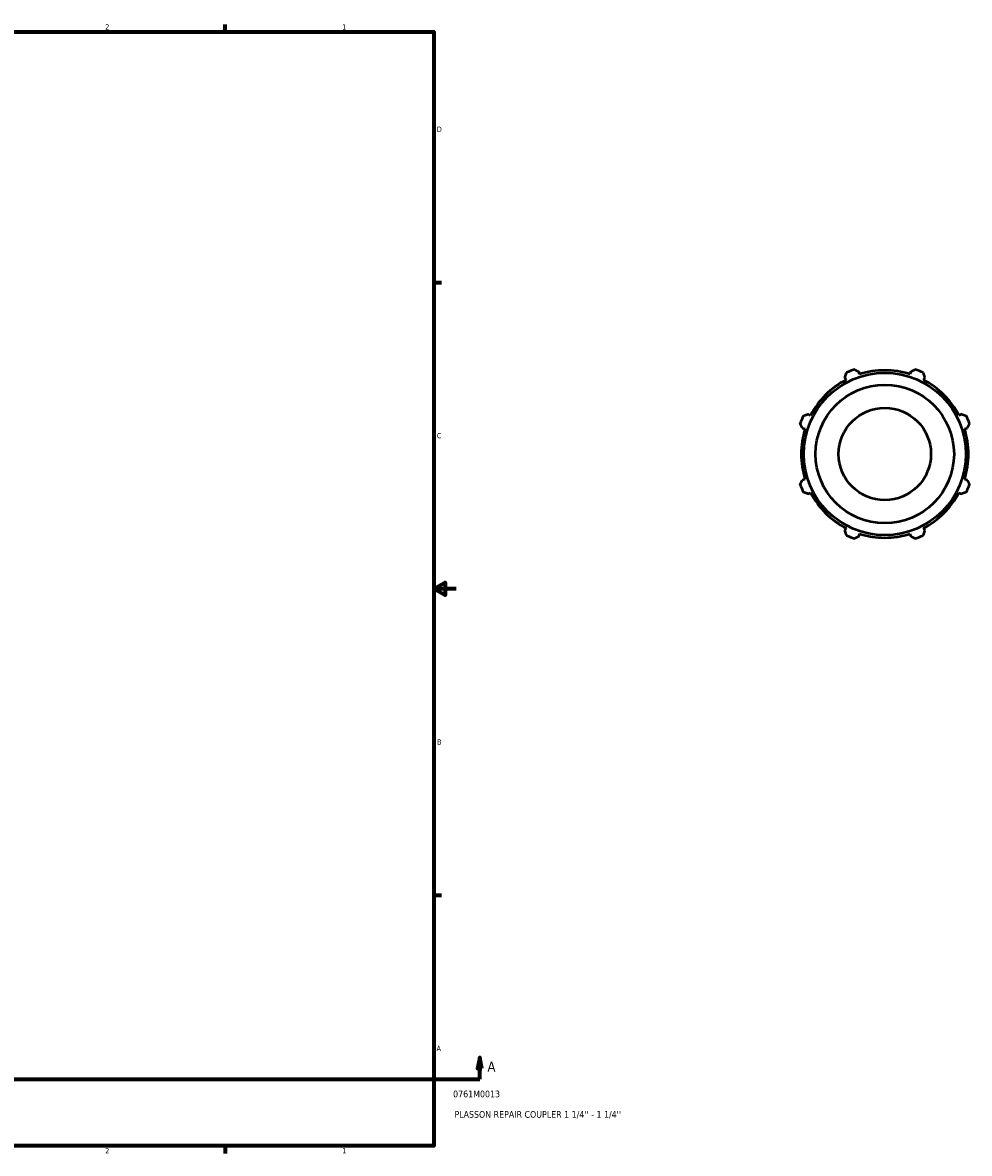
# Model space of a CAD drawing. Header units: inches. Extents: x -4.2 to 53.4, y -12.4 to 33.8.
# Tile 5 of 6: x 26.1 to 43.1, y 0.9 to 21.2. Entities that reach past the tile are written whole.
import ezdxf

# ---------------------------------------------------------------- set-up
doc = ezdxf.new("R2010")
doc.units = ezdxf.units.IN
doc.header["$MEASUREMENT"] = 0
for name, color, linetype, lineweight in [('Border (ANSI)', 7, 'Continuous', 70), ('Section Line (ANSI)', 7, 'Continuous', 70), ('Title (ANSI)', 7, 'Continuous', 50), ('Visible (ANSI)', 7, 'Continuous', 50)]:
    doc.layers.add(name, color=color, linetype=linetype, lineweight=lineweight)
doc.styles.add('Label Text (ANSI)', font='tahoma.ttf')
doc.styles.add('Note Text (ANSI)', font='tahoma.ttf')
doc.styles.add('Text Style29', font='tahoma.ttf')

# ---------------------------------------------------------------- blocks, each defined once
blk = doc.blocks.new('Borders Default Border')
at = {"layer": 'Border (ANSI)'}
for p, q in [((29.75, 21), (29.75, 21.134)), ((33.5, 16.5), (33.634, 16.5)), ((33.5, 5.5), (33.634, 5.5)), ((29.75, 1), (29.75, 0.866))]:
    blk.add_line(p, q, dxfattribs=at)
at = {"layer": 'Border (ANSI)', "flags": 128}
for points in [[(0.5, 1), (0.5, 21), (33.5, 21), (33.5, 1), (0.5, 1)], [(33.9, 11), (33.5, 11), (33.7, 11.115), (33.7, 10.885), (33.5, 11)]]:
    blk.add_lwpolyline(points, dxfattribs=at)
at = {"layer": 'Border (ANSI)', "color": 5, "true_color": 0x0000ff, "char_height": 0.0945, "attachment_point": 7, "style": 'Note Text (ANSI)'}
for s, insert in [('2', (27.596, 21.04)), ('1', (31.854, 21.04)), ('D', (33.553, 19.203)), ('C', (33.552, 13.701)), ('B', (33.558, 8.203)), ('A', (33.547, 2.703)), ('2', (27.596, 0.866)), ('1', (31.854, 0.866))]:
    blk.add_mtext(s, dxfattribs=dict(at, insert=insert))
blk = doc.blocks.new('Title Blocks ANSI - Large')
at = {"layer": 'Title (ANSI)', "color": 5, "true_color": 0x0000ff, "style": 'Text Style29'}
for tag, p in [('PART_NUMBER_001', (0.345, 0.873)), ('DESCRIPTION_001', (0.369, 0.505))]:
    blk.add_attdef(tag, p, '', height=0.12, dxfattribs=at)
blk = doc.blocks.new('2dTransSection0')
at = {"layer": 'Section Line (ANSI)', "linetype": 'Continuous'}
for p, q in [((15.063, 2.589), (15.024, 2.392)), ((15.063, 2.392), (15.063, 2.589)), ((15.102, 2.392), (15.063, 2.589)), ((34.324, 2.589), (34.285, 2.392)), ((34.324, 2.392), (34.324, 2.589)), ((34.363, 2.392), (34.324, 2.589)), ((15.024, 2.392), (15.102, 2.392)), ((15.063, 2.196), (15.063, 2.392)), ((34.285, 2.392), (34.363, 2.392)), ((34.324, 2.196), (34.324, 2.392)), ((15.063, 2.196), (15.419, 2.196)), ((33.968, 2.196), (34.324, 2.196))]:
    blk.add_line(p, q, dxfattribs=at)
at = {"layer": 'Section Line (ANSI)'}
blk.add_line((15.063, 2.196), (34.324, 2.196), dxfattribs=at)
at = {"layer": 'Section Line (ANSI)', "linetype": 'Continuous', "flags": 128}
for points in [[(15.102, 2.392), (15.063, 2.589), (15.024, 2.392), (15.102, 2.392)], [(34.363, 2.392), (34.324, 2.589), (34.285, 2.392), (34.363, 2.392)]]:
    blk.add_lwpolyline(points, dxfattribs=at)
at = {"layer": 'Section Line (ANSI)'}
for points in [[(15.102, 2.392), (15.063, 2.589), (15.024, 2.392), (15.102, 2.392)], [(34.363, 2.392), (34.324, 2.589), (34.285, 2.392), (34.363, 2.392)]]:
    blk.add_solid(points, dxfattribs=at)
at = {"layer": 'Section Line (ANSI)', "char_height": 0.18, "attachment_point": 7, "style": 'Label Text (ANSI)'}
for insert in [(14.773, 2.333), (34.461, 2.333)]:
    blk.add_mtext('A', dxfattribs=dict(at, insert=insert))

msp = doc.modelspace()

# ---------------------------------------------------------------- linework, layer by layer
at = {"layer": 'Visible (ANSI)'}
for p, q in [((41.146, 14.853), (41.131, 14.899)), ((42.064, 14.899), (42.049, 14.853)), ((40.882, 14.796), (40.904, 14.753)), ((42.291, 14.753), (42.314, 14.796)), ((40.265, 14.114), (40.222, 14.137)), ((42.973, 14.137), (42.93, 14.114)), ((40.119, 13.887), (40.165, 13.872)), ((43.03, 13.872), (43.076, 13.887)), ((40.165, 12.969), (40.119, 12.954)), ((43.076, 12.954), (43.03, 12.969)), ((40.222, 12.705), (40.265, 12.727)), ((42.93, 12.727), (42.973, 12.705)), ((40.904, 12.088), (40.882, 12.045)), ((41.131, 11.942), (41.146, 11.988)), ((42.049, 11.988), (42.064, 11.942)), ((42.314, 12.045), (42.291, 12.088))]:
    msp.add_line(p, q, dxfattribs=at)
for radius in [1.456, 1.243, 0.829]:
    msp.add_circle((41.598, 13.421), radius, dxfattribs=at)
for radius, start, end in [(1.615, 109.792, 115.208), (1.502, 72.5, 107.5), (1.615, 64.792, 70.208), (1.502, 117.5, 152.5), (1.502, 27.5, 62.5), (1.615, 154.792, 160.208), (1.615, 19.792, 25.208), (1.502, 162.5, 197.5), (1.502, 342.5, 17.5), (1.615, 199.792, 205.208), (1.615, 334.792, 340.208), (1.502, 207.5, 242.5), (1.502, 297.5, 332.5), (1.502, 252.5, 287.5), (1.615, 244.792, 250.208), (1.615, 289.792, 295.208)]:
    msp.add_arc((41.598, 13.421), radius, start, end, dxfattribs=at)
for points, weights in [([(40.882, 14.796), (40.896, 14.838), (40.91, 14.882)], [1.00132674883, 1.0010718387, 1]), ([(41.051, 14.94), (41.092, 14.919), (41.131, 14.899)], [1, 1.0010718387, 1.00132674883]), ([(42.064, 14.899), (42.103, 14.919), (42.145, 14.94)], [1.00132674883, 1.0010718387, 1]), ([(42.286, 14.882), (42.3, 14.838), (42.314, 14.796)], [1, 1.0010718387, 1.00132674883]), ([(40.136, 14.109), (40.18, 14.123), (40.222, 14.137)], [1, 1.0010718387, 1.00132674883]), ([(42.973, 14.137), (43.015, 14.123), (43.059, 14.109)], [1.00132674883, 1.0010718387, 1]), ([(40.119, 13.887), (40.099, 13.926), (40.078, 13.968)], [1.00132674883, 1.0010718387, 1]), ([(43.117, 13.968), (43.096, 13.926), (43.076, 13.887)], [1, 1.0010718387, 1.00132674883]), ([(40.078, 12.874), (40.099, 12.915), (40.119, 12.954)], [1, 1.0010718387, 1.00132674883]), ([(43.076, 12.954), (43.096, 12.915), (43.117, 12.874)], [1.00132674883, 1.0010718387, 1]), ([(40.222, 12.705), (40.18, 12.719), (40.136, 12.733)], [1.00132674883, 1.0010718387, 1]), ([(43.059, 12.733), (43.015, 12.719), (42.973, 12.705)], [1, 1.0010718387, 1.00132674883]), ([(40.91, 11.959), (40.896, 12.003), (40.882, 12.045)], [1, 1.0010718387, 1.00132674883]), ([(42.314, 12.045), (42.3, 12.003), (42.286, 11.959)], [1.00132674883, 1.0010718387, 1]), ([(41.131, 11.942), (41.092, 11.922), (41.051, 11.901)], [1.00132674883, 1.0010718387, 1]), ([(42.145, 11.901), (42.103, 11.922), (42.064, 11.942)], [1, 1.0010718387, 1.00132674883])]:
    msp.add_rational_spline(points, weights, degree=2, dxfattribs=at)

# ---------------------------------------------------------------- block references
msp.add_blockref('Borders Default Border', (0, 0))
msp.add_blockref('Title Blocks ANSI - Large', (33.5, 1)).add_auto_attribs({'PART_NUMBER_001': '0761M0013', 'DESCRIPTION_001': "PLASSON REPAIR COUPLER 1 1/4'' - 1 1/4''"})
at = {"layer": 'Section Line (ANSI)'}
msp.add_blockref('2dTransSection0', (0, 0), dxfattribs=at)

doc.saveas('drawing.dxf')
